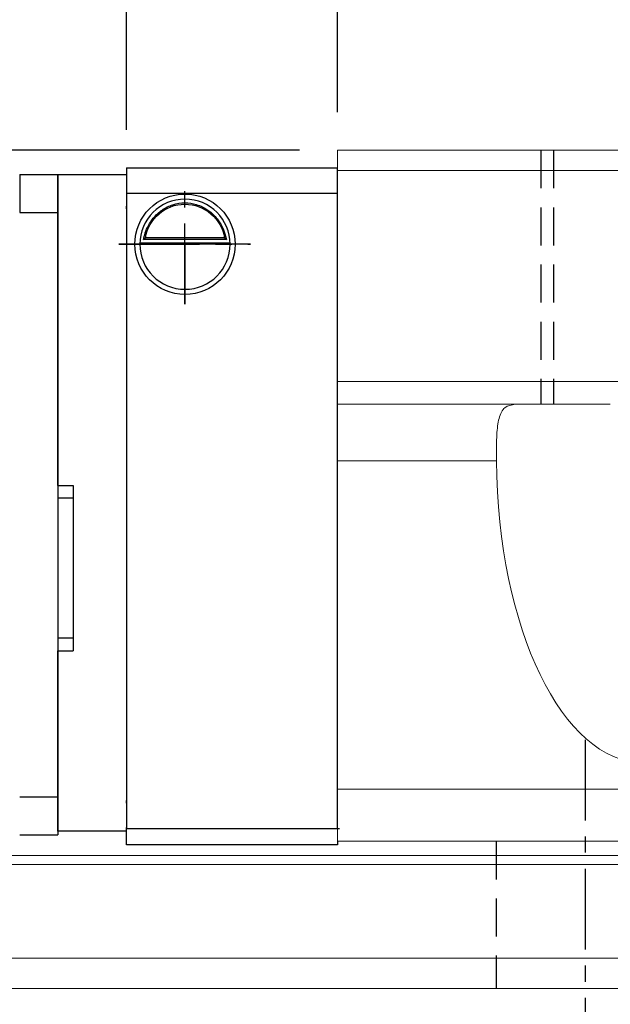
# Model space of a CAD drawing. Header units: millimetres. Extents: x 0 to 278, y 57 to 168.
# Tile 4 of 51: x 176 to 199, y 80 to 119. Entities that reach past the tile are written whole.
import ezdxf

# ---------------------------------------------------------------- set-up
doc = ezdxf.new("R2010")
doc.units = ezdxf.units.MM
doc.header["$PDSIZE"] = -1
doc.linetypes.add('CENTER', pattern=[10.16, 6.35, -1.27, 1.27, -1.27])
doc.linetypes.add('DASHED', pattern=[0.75, 0.5, -0.25])
for name, color, linetype in [('2', 7, 'Continuous'), ('CL', 1, 'CENTER'), ('DIM', 4, 'Continuous'), ('HID', 2, 'DASHED'), ('OUT', 3, 'Continuous')]:
    doc.layers.add(name, color=color, linetype=linetype)
doc.styles.add('DIM-7', font='SIMPLEX.shx', dxfattribs={"width": 0.7, "bigfont": 'chineset.shx'})
doc.dimstyles.new('CNS', dxfattribs={"dimtxt": 3.5, "dimasz": 2.5, "dimexe": 1, "dimexo": 1.5, "dimgap": 0.09, "dimtad": 0, "dimdsep": 46, "dimtxsty": 'DIM-7', "dimcen": 0.09, "dimclrd": 1, "dimclre": 1, "dimclrt": 4, "dimadec": 0, "dimazin": 0, "dimtfac": 1, "dimtix": 1, "dimtmove": 2, "dimatfit": 3, "dimfxl": 1, "dimtvp": 0.971429, "dimtolj": 1, "dimarcsym": 0})

# ---------------------------------------------------------------- blocks, each defined once
blk = doc.blocks.new('*D5')
at = {"layer": 'DEFPOINTS', "color": 0}
for p in [(188.392, 129.817), (188.392, 113.902), (247.392, 113.902)]:
    blk.add_point(p, dxfattribs=at)
at = {"layer": 'DIM', "color": 7, "lineweight": -2}
for p, q in [((188.392, 115.402), (188.392, 130.817)), ((247.392, 115.402), (247.392, 130.817)), ((244.892, 129.817), (190.892, 129.817))]:
    blk.add_line(p, q, dxfattribs=at)
at = {"layer": 'DIM', "color": 7}
for points in [[(190.892, 130.234), (190.892, 129.401), (188.392, 129.817)], [(244.892, 130.234), (244.892, 129.401), (247.392, 129.817)]]:
    blk.add_solid(points, dxfattribs=at)
at = {"layer": 'DIM', "color": 7, "insert": (217.892, 133.217), "char_height": 3.5, "attachment_point": 5, "style": 'DIM-7'}
blk.add_mtext('\\A1;59', dxfattribs=at)
blk = doc.blocks.new('*D6')
at = {"layer": 'DEFPOINTS', "color": 0}
for p in [(262.592, 144.346), (173.192, 112.952), (262.592, 112.952)]:
    blk.add_point(p, dxfattribs=at)
at = {"layer": 'DIM', "color": 7, "lineweight": -2}
for p, q in [((173.192, 114.452), (173.192, 145.346)), ((262.592, 114.452), (262.592, 145.346)), ((175.692, 144.346), (260.092, 144.346))]:
    blk.add_line(p, q, dxfattribs=at)
at = {"layer": 'DIM', "color": 7}
for points in [[(175.692, 144.762), (175.692, 143.929), (173.192, 144.346)], [(260.092, 144.762), (260.092, 143.929), (262.592, 144.346)]]:
    blk.add_solid(points, dxfattribs=at)
at = {"layer": 'DIM', "color": 7, "insert": (217.892, 147.746), "char_height": 3.5, "attachment_point": 5, "style": 'DIM-7'}
blk.add_mtext('\\A1;89.4', dxfattribs=at)
blk = doc.blocks.new('*D19')
at = {"layer": 'DEFPOINTS', "color": 0}
for p in [(180.092, 136.571), (180.092, 113.202), (255.692, 113.202)]:
    blk.add_point(p, dxfattribs=at)
at = {"layer": 'DIM', "color": 7, "lineweight": -2}
for p, q in [((180.092, 114.702), (180.092, 137.571)), ((255.692, 114.702), (255.692, 137.571)), ((253.192, 136.571), (182.592, 136.571))]:
    blk.add_line(p, q, dxfattribs=at)
at = {"layer": 'DIM', "color": 7}
for points in [[(182.592, 136.987), (182.592, 136.154), (180.092, 136.571)], [(253.192, 136.987), (253.192, 136.154), (255.692, 136.571)]]:
    blk.add_solid(points, dxfattribs=at)
at = {"layer": 'DIM', "color": 7, "insert": (217.892, 139.971), "char_height": 3.5, "attachment_point": 5, "style": 'DIM-7'}
blk.add_mtext('\\A1;75.6', dxfattribs=at)
blk = doc.blocks.new('*D20')
at = {"layer": 'DEFPOINTS', "color": 0}
for p in [(149.759, 113.902), (188.392, 113.902), (159.192, 109.202)]:
    blk.add_point(p, dxfattribs=at)
at = {"layer": 'DIM', "color": 7, "lineweight": -2}
for p, q in [((149.759, 116.402), (149.759, 118.902)), ((186.892, 113.902), (148.759, 113.902)), ((149.759, 109.202), (149.759, 113.902)), ((157.692, 109.202), (148.759, 109.202)), ((149.759, 106.702), (149.759, 104.202))]:
    blk.add_line(p, q, dxfattribs=at)
at = {"layer": 'DIM', "color": 7}
for points in [[(149.342, 116.402), (150.175, 116.402), (149.759, 113.902)], [(149.342, 106.702), (150.175, 106.702), (149.759, 109.202)]]:
    blk.add_solid(points, dxfattribs=at)
at = {"layer": 'DIM', "color": 7, "insert": (146.359, 111.552), "char_height": 3.5, "attachment_point": 5, "rotation": 90, "style": 'DIM-7'}
blk.add_mtext('\\A1;4.5', dxfattribs=at)

msp = doc.modelspace()

# ---------------------------------------------------------------- linework, layer by layer
at = {"layer": '2', "color": 0, "linetype": 'Continuous'}
for p, q in [((180.092, 113.202), (188.392, 113.202)), ((180.092, 113.202), (180.092, 112.202)), ((188.392, 87.202), (188.392, 113.202)), ((175.892, 112.952), (177.392, 112.952)), ((175.892, 112.952), (175.892, 111.452)), ((177.392, 112.952), (177.392, 111.452)), ((177.392, 112.806), (177.392, 112.952)), ((177.392, 112.952), (180.092, 112.952)), ((177.392, 111.599), (177.392, 112.806)), ((180.092, 112.952), (180.092, 112.806)), ((180.092, 112.902), (180.092, 111.702)), ((180.092, 112.806), (180.092, 111.599)), ((180.092, 112.202), (180.092, 87.202)), ((188.392, 112.202), (180.092, 112.202)), ((180.092, 111.598), (180.092, 111.702)), ((175.892, 111.452), (177.392, 111.452)), ((177.392, 111.245), (177.392, 111.599)), ((177.392, 111.452), (177.392, 88.452)), ((177.392, 100.702), (177.392, 111.245)), ((180.092, 111.599), (180.092, 111.245)), ((180.092, 111.245), (180.092, 88.659)), ((183.947, 110.452), (180.837, 110.452)), ((180.617, 110.252), (184.166, 110.252)), ((184.023, 110.385), (180.76, 110.385)), ((188.392, 108.302), (188.392, 108.552)), ((177.392, 100.702), (177.992, 100.702)), ((177.992, 100.702), (177.992, 94.202)), ((177.992, 100.202), (177.392, 100.202)), ((177.992, 94.702), (177.392, 94.702)), ((177.392, 88.659), (177.392, 94.202)), ((177.392, 94.202), (177.992, 94.202)), ((175.892, 88.452), (177.392, 88.452)), ((177.392, 88.306), (177.392, 88.659)), ((177.392, 88.452), (177.392, 86.952)), ((180.092, 88.659), (180.092, 88.306)), ((177.392, 87.249), (177.392, 88.306)), ((180.092, 88.202), (180.092, 88.306)), ((180.092, 88.306), (180.092, 87.249)), ((180.092, 88.202), (180.092, 87.202)), ((177.392, 87.102), (177.392, 87.249)), ((180.092, 87.102), (180.092, 87.249)), ((180.092, 87.202), (188.472, 87.202)), ((180.092, 86.702), (180.092, 87.202)), ((175.892, 86.952), (177.392, 86.952)), ((180.092, 87.102), (177.392, 87.102)), ((180.092, 86.567), (180.092, 86.702)), ((180.092, 86.567), (180.092, 86.702)), ((188.392, 86.567), (180.092, 86.567)), ((188.392, 86.567), (180.092, 86.567)), ((188.392, 86.702), (188.392, 86.567))]:
    msp.add_line(p, q, dxfattribs=at)
at = {"layer": '2', "color": 0, "linetype": 'Continuous', "extrusion": (0, 0, -1)}
for radius, start, end in [(1.975, 270, 90), (1.975, 90, 270), (1.575, 9.1332, 90), (1.575, 90, 170.8668)]:
    msp.add_arc((-182.392, 110.202), radius, start, end, dxfattribs=at)
at = {"layer": '2', "color": 0, "linetype": 'Continuous'}
for start, end in [(90, 270), (270, 90)]:
    msp.add_arc((182.392, 110.202), 1.775, start, end, dxfattribs=at)
for points, knots in [([(180.76, 110.385), (180.776, 110.461), (180.798, 110.551), (180.861, 110.74), (180.904, 110.842), (181.009, 111.038), (181.072, 111.134), (181.244, 111.346), (181.363, 111.456), (181.622, 111.637), (181.767, 111.709), (182.069, 111.807), (182.231, 111.833), (182.392, 111.833)], [0, 0, 0, 0, 0.137686, 0.137686, 0.275472, 0.275472, 0.412356, 0.412356, 0.606431, 0.606431, 0.804639, 0.804639, 1, 1, 1, 1]), ([(182.392, 111.833), (182.543, 111.833), (182.695, 111.81), (183.013, 111.713), (183.178, 111.63), (183.449, 111.431), (183.562, 111.321), (183.734, 111.101), (183.801, 110.994), (183.907, 110.78), (183.948, 110.67), (183.997, 110.504), (184.012, 110.441), (184.023, 110.385)], [0, 0, 0, 0, 0.183798, 0.183798, 0.410489, 0.410489, 0.600027, 0.600027, 0.749109, 0.749109, 0.899192, 0.899192, 1, 1, 1, 1])]:
    msp.add_open_spline(points, degree=3, knots=knots, dxfattribs=at)
for points in [[(180.76, 110.385), (180.785, 110.407), (180.811, 110.43), (180.837, 110.452)], [(183.947, 110.452), (183.972, 110.43), (183.998, 110.407), (184.023, 110.385)]]:
    msp.add_open_spline(points, degree=3, dxfattribs=at)
at = {"layer": 'CL', "color": 0, "ltscale": 0.5}
for p, q in [((182.392, 107.842), (182.392, 112.406)), ((182.392, 110.202), (179.787, 110.202)), ((179.787, 110.202), (184.963, 110.202)), ((184.963, 110.202), (182.392, 110.202)), ((198.138, 90.702), (198.138, 77.902))]:
    msp.add_line(p, q, dxfattribs=at)
at = {"layer": 'DIM', "color": 0}
msp.add_line((182.392, 110.202), (182.392, 107.842), dxfattribs=at)
at = {"layer": 'HID', "color": 0, "ltscale": 3}
for p, q in [((196.392, 113.902), (196.392, 103.902)), ((196.892, 113.902), (196.892, 103.902)), ((194.638, 86.702), (194.638, 80.902))]:
    msp.add_line(p, q, dxfattribs=at)
at = {"layer": 'OUT', "color": 0, "linetype": 'Continuous', "lineweight": 15}
for p, q in [((205.992, 113.902), (188.392, 113.902)), ((188.392, 113.102), (188.392, 113.902)), ((205.992, 113.102), (188.392, 113.102)), ((188.392, 104.802), (188.392, 113.102)), ((188.392, 103.902), (188.392, 104.802)), ((205.992, 104.802), (188.392, 104.802)), ((188.392, 101.679), (188.392, 103.902)), ((199.119, 103.902), (188.392, 103.902)), ((199.121, 103.902), (199.119, 103.902)), ((194.642, 101.681), (188.392, 101.681)), ((188.392, 88.752), (188.392, 101.679)), ((188.392, 86.702), (188.392, 88.752)), ((247.392, 88.752), (188.392, 88.752)), ((247.392, 86.702), (188.392, 86.702)), ((278.138, 86.149), (159.738, 86.149)), ((278.138, 85.795), (159.684, 85.795)), ((278.138, 82.102), (158.561, 82.102)), ((278.138, 80.902), (118.138, 80.902))]:
    msp.add_line(p, q, dxfattribs=at)
msp.add_ellipse((200.392, 101.866), major_axis=(0, 12.064), ratio=0.476606, start_param=1.586078, end_param=4.697155, dxfattribs=at)
msp.add_open_spline([(195.382, 103.902), (195.236, 103.878), (194.941, 103.83), (194.725, 103.396), (194.644, 102.722), (194.641, 102.099), (194.642, 101.735), (194.642, 101.677)], degree=3, knots=[0, 0, 0, 0, 0.243161, 0.487082, 0.718164, 0.955139, 1, 1, 1, 1], dxfattribs=at)

# ---------------------------------------------------------------- dimensions: what is measured, and where the dimension line sits
at = {"layer": 'DIM', "color": 0}
for base, p1, p2, picture, middle in [((262.592, 144.346), (173.192, 112.952), (262.592, 112.952), '*D6', (217.892, 147.746)), ((180.092, 136.571), (255.692, 113.202), (180.092, 113.202), '*D19', (217.892, 139.971)), ((188.392, 129.817), (247.392, 113.902), (188.392, 113.902), '*D5', (217.892, 133.217))]:
    dim = msp.add_linear_dim(base=base, p1=p1, p2=p2, dimstyle='CNS', override={"dimclrd": 7, "dimclre": 7, "dimclrt": 7}, dxfattribs=at)
    dim.commit()
    dim.dimension.update_dxf_attribs({"geometry": picture, "text_midpoint": middle})
dim = msp.add_linear_dim(base=(149.759, 113.902), p1=(159.192, 109.202), p2=(188.392, 113.902), angle=90, text='4.5', dimstyle='CNS', override={"dimclrd": 7, "dimclre": 7, "dimclrt": 7}, dxfattribs=at)
dim.commit()
dim.dimension.update_dxf_attribs({"geometry": '*D20', "text_midpoint": (146.359, 111.552)})

doc.saveas('drawing.dxf')
